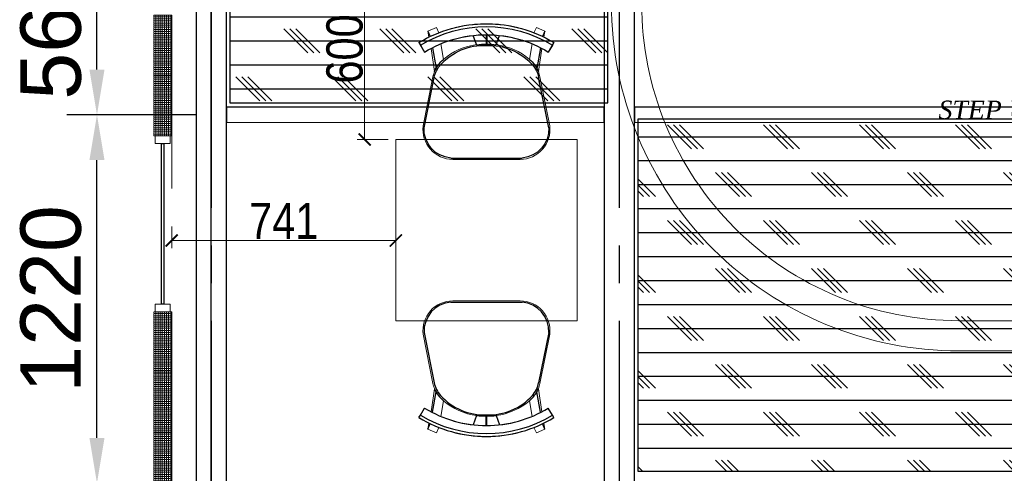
# Model space of a CAD drawing. Header units: inches. Extents: x -1008743 to -388065, y -1380311 to -642022.
# Tile 55 of 85: x -526966 to -523708, y -668676 to -667173. Entities that reach past the tile are written whole.
import ezdxf
from ezdxf.xclip import XClip

# ---------------------------------------------------------------- set-up
doc = ezdxf.new("R2010")
doc.units = ezdxf.units.IN
doc.header["$LTSCALE"] = 1000
doc.header["$MEASUREMENT"] = 0
doc.header["$XCLIPFRAME"] = 0
doc.header["$PDMODE"] = 35
doc.linetypes.add('CENTER2', pattern=[1.125, 0.75, -0.125, 0.125, -0.125])
doc.linetypes.add('General Arrangement Plan$0$( Hidden )', pattern=[0.375, 0.25, -0.125])
for name, color, linetype in [('Elevation hatch', 7, 'Continuous'), ('General Arrangement Plan$1$Equipment Name', 7, 'Continuous'), ('General Arrangement Plan$1$ID-LOOSE2', 8, 'Continuous'), ('General Arrangement Plan$1$id-partition', 7, 'Continuous')]:
    doc.layers.add(name, color=color, linetype=linetype)
for name, color, linetype, lineweight in [('General Arrangement Plan$0$DIM', 7, 'Continuous', 13), ('General Arrangement Plan$1$A-PARTITION', 23, 'Continuous', 9), ('General Arrangement Plan$1$FURN', 252, 'Continuous', 5), ('General Arrangement Plan$1$glass partition', 132, 'Continuous', 0)]:
    doc.layers.add(name, color=color, linetype=linetype, lineweight=lineweight)
doc.styles.add('ARIAL', font='arial.ttf')
doc.styles.add('General Arrangement Plan$1$Standard', font='ARIALN.TTF')
doc.styles.add('General Arrangement Plan$1$style 2', font='arial.ttf', dxfattribs={"height": 25})
doc.dimstyles.new('General Arrangement Plan$1$TFS-Dim', dxfattribs={"dimtxt": 120, "dimasz": 40, "dimexe": 25, "dimexo": 25, "dimgap": 4.5, "dimtad": 1, "dimdec": 0, "dimzin": 0, "dimdsep": 46, "dimtxsty": 'General Arrangement Plan$1$Standard', "dimblk": 'General Arrangement Plan$1$_ArchTick', "dimcen": 0.09, "dimdle": 2, "dimclrd": 256, "dimclre": 8, "dimadec": 0, "dimazin": 0, "dimtfac": 1, "dimtdec": 0, "dimtofl": 0, "dimtmove": 1, "dimatfit": 3, "dimfxl": 1, "dimtolj": 1, "dimtzin": 0, "dimlwd": -1, "dimlwe": -1, "dimarcsym": 0})
doc.dimstyles.new('S-50', dxfattribs={"dimtxt": 200, "dimasz": 150, "dimexe": 100, "dimexo": 100, "dimgap": 50, "dimtad": 1, "dimdec": 0, "dimzin": 0, "dimdsep": 46, "dimtxsty": 'ARIAL', "dimblk1": 'ARCHTICK', "dimblk2": 'ARCHTICK', "dimcen": 0.09, "dimdle": 100, "dimclrd": 8, "dimclre": 8, "dimclrt": 6, "dimadec": 0, "dimazin": 0, "dimtfac": 1, "dimtdec": 0, "dimtofl": 0, "dimtmove": 0, "dimatfit": 3, "dimfxl": 1, "dimtolj": 1, "dimtzin": 0, "dimlwd": -1, "dimarcsym": 0})
pattern_1 = [(0, (-549706.02, -668672.15), (0, 79.375), []), (135, (-549666.34, -668711.84), (-158.75, -158.75), [112.2532, -112.2532]), (135, (-549646.5, -668711.84), (-158.75, -158.75), [112.2532, -112.2532]), (135, (-549626.65, -668711.84), (-158.75, -158.75), [112.2532, -112.2532])]

# ---------------------------------------------------------------- blocks, each defined once
blk = doc.blocks.new('General Arrangement Plan$1$A$C180F00E5')
at = {"layer": 'General Arrangement Plan$1$ID-LOOSE2', "ltscale": 0.05}
for p, q in [((0.0334, 0.4698), (0.0422, 0.4499)), ((0.2137, 0.42), (0.2013, 0.454)), ((0.249, 0.4567), (0.249, 0.4217)), ((0.249, 0.4567), (0.249, 0.4217)), ((0.249, 0.4567), (0.249, 0.4217)), ((0.249, 0.4567), (0.249, 0.4217)), ((0.251, 0.4567), (0.251, 0.4217)), ((0.251, 0.4567), (0.251, 0.4217)), ((0.251, 0.4567), (0.251, 0.4217)), ((0.251, 0.4567), (0.251, 0.4217)), ((0.2863, 0.42), (0.2987, 0.454)), ((0.4666, 0.4698), (0.4578, 0.4499)), ((0, 0.4273), (0.0056, 0.4182)), ((0.0056, 0.4182), (0.0211, 0.3926)), ((0.0505, 0.4078), (0.0635, 0.3317)), ((0.4495, 0.4078), (0.4365, 0.3317)), ((0.4944, 0.4182), (0.4789, 0.3926)), ((0.5, 0.4273), (0.4944, 0.4182)), ((0.0191, 0.1124), (0.0568, 0.2987)), ((0.4809, 0.1124), (0.4432, 0.2987)), ((0.3817, 0), (0.1183, 0))]:
    blk.add_line(p, q, dxfattribs=at)
for centre, radius, start, end in [((0.25, 0.0159), 0.4814, 90, 121.2845), ((0.25, 0.0159), 0.4707, 58.7155, 121.2845), ((0.25, 0.0159), 0.4814, 58.7155, 90), ((0.25, 0.0159), 0.4408, 90, 121.2845), ((0.25, 0.0159), 0.4408, 58.7155, 90), ((0.2398, 0.2036), 0.2135, 87.2356, 138.4785), ((0.24, 0.1996), 0.2218, 87.4171, 96.8127), ((0.2602, 0.2036), 0.2135, 41.5215, 92.7644), ((0.2602, 0.2036), 0.2135, 92.7472, 92.7644), ((0.26, 0.1996), 0.2218, 83.1873, 92.5829), ((0.2398, 0.2036), 0.2135, 87.2356, 87.2528), ((0.1674, 0.2748), 0.1186, 130.1141, 157.4138), ((0.3326, 0.2748), 0.1186, 22.5862, 49.8859), ((0.1548, 0.2789), 0.1, 138.4785, 168.5607), ((0.3452, 0.2789), 0.1, 11.4393, 41.5215), ((0.1266, 0.1074), 0.1077, 177.3178, 265.5501), ((0.3734, 0.1074), 0.1077, 274.4499, 2.6822)]:
    blk.add_arc(centre, radius, start, end, dxfattribs=at)
blk = doc.blocks.new('General Arrangement Plan$1$ghg')
at = {"layer": 'General Arrangement Plan$1$FURN', "ltscale": 1000}
for points in [[(4414156.4, -494204.2), (4414156.4, -493980.8, -0.451699), (4414267.2, -493883.2), (4414430.3, -493915.5, -0.04991), (4414447.4, -493920.7), (4414524, -493909.1, 0.015491), (4414512, -493887.8), (4414543, -493869), (4414543, -493869, -0.022121), (4414561.3, -493902.3), (4414581, -493898.8), (4414593.7, -493927.4), (4414575.9, -493935.3, -0.093712), (4414575.9, -493935.3, -0.189086), (4414575.9, -494249.7), (4414593.7, -494257.6), (4414581, -494286.2), (4414561.3, -494282.7, -0.022121), (4414543, -494316.1), (4414543, -494316.1), (4414512, -494297.2, 0.015491), (4414524, -494275.9), (4414447.4, -494264.3, -0.04991), (4414430.3, -494269.5), (4414267.2, -494301.8, -0.451699), (4414156.4, -494204.2)], [(4414566.9, -494048.9), (4414536.4, -494060, 0.145154), (4414487.7, -493950.3), (4414539.2, -493941.6, -0.070666), (4414566.9, -494048.9)], [(4414566.9, -494136.1), (4414536.4, -494125, -0.145154), (4414487.7, -494234.7), (4414539.2, -494243.5, 0.070666), (4414566.9, -494136.1)]]:
    blk.add_lwpolyline(points, format="xyb", close=True, dxfattribs=at)
at = {"layer": 'General Arrangement Plan$1$FURN', "ltscale": 1000, "xscale": 894.2026233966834, "yscale": 894.2026233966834, "zscale": 894.2026233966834, "rotation": 270}
blk.add_blockref('General Arrangement Plan$1$A$C180F00E5', (4414160.9, -493869), dxfattribs=at)
blk = doc.blocks.new('General Arrangement Plan$1$_ArchTick')
at = {"color": 0, "linetype": 'ByBlock', "const_width": 0.15}
blk.add_lwpolyline([(-0.5, -0.5), (0.5, 0.5)], dxfattribs=at)
blk = doc.blocks.new('*D396')
at = {"layer": 'Defpoints', "color": 0}
for p in [(108.3, 10747.8), (849.7, 10335.4), (108.3, 10300.9)]:
    blk.add_point(p, dxfattribs=at)
at = {"layer": 'General Arrangement Plan$0$DIM', "color": 8, "linetype": 'General Arrangement Plan$0$( Hidden )'}
for p, q in [((108.3, 10722.8), (108.3, 10275.9)), ((849.7, 10310.4), (849.7, 10275.9))]:
    blk.add_line(p, q, dxfattribs=at)
at = {"layer": 'General Arrangement Plan$0$DIM', "color": 8}
blk.add_line((851.7, 10300.9), (106.3, 10300.9), dxfattribs=at)
at = {"layer": 'General Arrangement Plan$0$DIM', "color": 8, "xscale": 40, "yscale": 40, "zscale": 40, "rotation": 180}
blk.add_blockref('General Arrangement Plan$1$_ArchTick', (108.3, 10300.9), dxfattribs=at)
at = {"layer": 'General Arrangement Plan$0$DIM', "color": 8, "xscale": 40, "yscale": 40, "zscale": 40}
blk.add_blockref('General Arrangement Plan$1$_ArchTick', (849.7, 10300.9), dxfattribs=at)
at = {"layer": 'General Arrangement Plan$0$DIM', "color": 0, "insert": (479, 10365.7), "char_height": 120, "attachment_point": 5, "style": 'General Arrangement Plan$1$Standard'}
blk.add_mtext('\\A1;741', dxfattribs=at)
blk = doc.blocks.new('*D399')
at = {"layer": 'Defpoints', "color": 0}
for p in [(746.5, 11235.3), (849.7, 11235.3), (849.7, 10635.4)]:
    blk.add_point(p, dxfattribs=at)
at = {"layer": 'General Arrangement Plan$0$DIM', "color": 8, "linetype": 'General Arrangement Plan$0$( Hidden )'}
for p, q in [((824.7, 11235.3), (721.5, 11235.3)), ((824.7, 10635.4), (721.5, 10635.4))]:
    blk.add_line(p, q, dxfattribs=at)
at = {"layer": 'General Arrangement Plan$0$DIM', "color": 8}
blk.add_line((746.5, 10633.4), (746.5, 11237.3), dxfattribs=at)
at = {"layer": 'General Arrangement Plan$0$DIM', "color": 8, "xscale": 40, "yscale": 40, "zscale": 40}
for p, rotation in [((746.5, 11235.3), 90), ((746.5, 10635.4), 270)]:
    blk.add_blockref('General Arrangement Plan$1$_ArchTick', p, dxfattribs=dict(at, rotation=rotation))
at = {"layer": 'General Arrangement Plan$0$DIM', "color": 0, "insert": (680.8, 10935.4), "char_height": 120, "attachment_point": 5, "rotation": 90, "style": 'General Arrangement Plan$1$Standard'}
blk.add_mtext('\\A1;600', dxfattribs=at)
blk = doc.blocks.new('*D523')
at = {"color": 8, "lineweight": -2, "ltscale": 10}
for p, q in [((-482584.4, -686433.3), (-483012.6, -686433.3)), ((-482584.4, -687653.3), (-483012.6, -687653.3))]:
    blk.add_line(p, q, dxfattribs=at)
at = {"color": 8, "ltscale": 10}
blk.add_line((-482912.6, -687503.3), (-482912.6, -686583.3), dxfattribs=at)
for points in [[(-482887.6, -686583.3), (-482937.6, -686583.3), (-482912.6, -686433.3)], [(-482937.6, -687503.3), (-482887.6, -687503.3), (-482912.6, -687653.3)]]:
    blk.add_solid(points, dxfattribs=at)
at = {"layer": 'Defpoints', "color": 0, "ltscale": 10}
for p in [(-482912.6, -686433.3), (-482484.4, -686433.3), (-482484.4, -687653.3)]:
    blk.add_point(p, dxfattribs=at)
at = {"color": 6, "ltscale": 10, "insert": (-483064.7, -687043.3), "char_height": 200, "attachment_point": 5, "rotation": 90, "style": 'ARIAL'}
blk.add_mtext('\\A1;1220', dxfattribs=at)
blk = doc.blocks.new('_ArchTick')
at = {"color": 0, "linetype": 'ByBlock', "const_width": 0.15}
blk.add_lwpolyline([(-0.5, -0.5), (0.5, 0.5)], dxfattribs=at)
blk = doc.blocks.new('*D524')
at = {"color": 8, "lineweight": -2, "ltscale": 10}
for p, q in [((-482634.5, -685867), (-483012.6, -685867)), ((-482584.4, -686433.3), (-483012.6, -686433.3))]:
    blk.add_line(p, q, dxfattribs=at)
at = {"color": 8, "ltscale": 10}
blk.add_line((-482912.6, -686283.3), (-482912.6, -686017), dxfattribs=at)
for points in [[(-482887.6, -686017), (-482937.6, -686017), (-482912.6, -685867)], [(-482937.6, -686283.3), (-482887.6, -686283.3), (-482912.6, -686433.3)]]:
    blk.add_solid(points, dxfattribs=at)
at = {"layer": 'Defpoints', "color": 0, "ltscale": 10}
for p in [(-482912.6, -685867), (-482534.5, -685867), (-482484.4, -686433.3)]:
    blk.add_point(p, dxfattribs=at)
at = {"color": 6, "ltscale": 10, "insert": (-483064.7, -686150.1), "char_height": 200, "attachment_point": 5, "rotation": 90, "style": 'ARIAL'}
blk.add_mtext('\\A1;566', dxfattribs=at)
blk = doc.blocks.new('General Arrangement Plan')
at = {"layer": 'General Arrangement Plan$1$glass partition'}
h = blk.add_hatch(dxfattribs=at)
h.set_pattern_fill('ANGLE', color=1)
h.set_pattern_definition([(0, (-532654.8485, -106177.253), (0, 6.985), [5.08, -1.905]), (90, (-532654.8485, -106177.253), (-6.985, 4e-16), [5.08, -1.905])])
h.paths.add_polyline_path([(48.3, 10847.8), (48.3, 11047.8), (108.3, 11047.8), (108.3, 10847.8)])
h = blk.add_hatch(dxfattribs=at)
h.set_pattern_fill('ANGLE', color=1)
h.set_pattern_definition([(0, (-532654.8485, -106377.253), (0, 6.985), [5.08, -1.905]), (90, (-532654.8485, -106377.253), (-6.985, 4e-16), [5.08, -1.905])])
h.paths.add_polyline_path([(48.3, 10647.8), (48.3, 10847.8), (108.3, 10847.8), (108.3, 10647.8)])
h = blk.add_hatch(dxfattribs=at)
h.set_pattern_fill('ANGLE', color=1)
h.set_pattern_definition([(0, (-532654.8485, -107160.341), (0, 6.985), [5.08, -1.905]), (90, (-532654.8485, -107160.341), (-6.985, 4e-16), [5.08, -1.905])])
h.paths.add_polyline_path([(48.3, 9864.8), (48.3, 10064.8), (108.3, 10064.8), (108.3, 9864.8)])
h = blk.add_hatch(dxfattribs=at)
h.set_pattern_fill('ANGLE', color=1)
h.set_pattern_definition([(0, (-532654.8485, -107360.341), (0, 6.985), [5.08, -1.905]), (90, (-532654.8485, -107360.341), (-6.985, 4e-16), [5.08, -1.905])])
h.paths.add_polyline_path([(48.3, 9664.8), (48.3, 9864.8), (108.3, 9864.8), (108.3, 9664.8)])
h = blk.add_hatch(dxfattribs=at)
h.set_pattern_fill('ANGLE', color=1)
h.set_pattern_definition([(0, (-532654.8485, -107560.341), (0, 6.985), [5.08, -1.905]), (90, (-532654.8485, -107560.341), (-6.985, 4e-16), [5.08, -1.905])])
h.paths.add_polyline_path([(48.3, 9464.8), (48.3, 9664.8), (108.3, 9664.8), (108.3, 9464.8)])
at = {"layer": 'General Arrangement Plan$1$A-PARTITION', "ltscale": 10}
blk.add_lwpolyline([(1663.3, 11235.3), (1663.3, 11085.3, 0.414214), (2713.3, 10035.3), (3158.8, 10035.3), (3158.8, 9935.3), (2713.3, 9935.3, -0.414214), (1563.3, 11085.3), (1563.3, 11235.3)], format="xyb", dxfattribs=at)
at = {"layer": 'General Arrangement Plan$1$FURN', "color": 7}
blk.add_lwpolyline([(1449.7, 10035.4), (849.7, 10035.4), (849.7, 10635.4), (1449.7, 10635.4)], close=True, dxfattribs=at)
at = {"layer": 'General Arrangement Plan$1$glass partition', "color": 1}
for points in [[(48.3, 10847.8), (108.3, 10847.8), (108.3, 11047.8), (48.3, 11047.8)], [(48.3, 10647.8), (108.3, 10647.8), (108.3, 10847.8), (48.3, 10847.8)], [(53.3, 10647.8), (103.3, 10647.8), (103.3, 10622.8), (53.3, 10622.8)], [(53.3, 10089.8), (103.3, 10089.8), (103.3, 10064.8), (53.3, 10064.8)], [(48.3, 9864.8), (108.3, 9864.8), (108.3, 10064.8), (48.3, 10064.8)], [(48.3, 9664.8), (108.3, 9664.8), (108.3, 9864.8), (48.3, 9864.8)], [(48.3, 9464.8), (108.3, 9464.8), (108.3, 9664.8), (48.3, 9664.8)]]:
    blk.add_lwpolyline(points, close=True, dxfattribs=at)
at = {"layer": 'General Arrangement Plan$1$id-partition', "color": 4}
blk.add_lwpolyline([(74.1, 10089.8), (74.1, 10622.8), (82.5, 10622.8), (82.5, 10089.8)], close=True, dxfattribs=at)
at = {"layer": 'General Arrangement Plan$1$FURN', "color": 7, "xscale": -1, "rotation": 270}
blk.add_blockref('General Arrangement Plan$1$ghg', (495242.2, -4403586.7), dxfattribs=at)
at = {"layer": 'General Arrangement Plan$1$FURN', "color": 7, "rotation": 270}
blk.add_blockref('General Arrangement Plan$1$ghg', (495242.2, 4424257.5), dxfattribs=at)
at = {"layer": 'General Arrangement Plan$1$Equipment Name', "insert": (2645.5, 10702.4), "char_height": 60.96, "width": 514.034, "attachment_point": 7, "rotation": 0.0081, "style": 'General Arrangement Plan$1$style 2'}
blk.add_mtext('\\A1;{\\fBookman Old Style|b0|i1|c0|p18;STEP UP}', dxfattribs=at)
at = {"layer": 'General Arrangement Plan$0$DIM', "color": 9, "true_color": 0xc7c8ca}
dim = blk.add_linear_dim(base=(746.5, 11235.3), p1=(849.7, 10635.4), p2=(849.7, 11235.3), angle=90, dimstyle='General Arrangement Plan$1$TFS-Dim', override={"dimclrd": 8}, dxfattribs=at)
dim.commit()
dim.dimension.update_dxf_attribs({"geometry": '*D399', "text_midpoint": (680.8, 10935.4)})
dim = blk.add_linear_dim(base=(108.3, 10300.9), p1=(849.7, 10335.4), p2=(108.3, 10747.8), dimstyle='General Arrangement Plan$1$TFS-Dim', override={"dimclrd": 8}, dxfattribs=at)
dim.commit()
dim.dimension.update_dxf_attribs({"geometry": '*D396', "text_midpoint": (479, 10365.7)})
blk = doc.blocks.new('latout')
at = {"color": 252, "linetype": 'CENTER2'}
for p, q in [((-14355.3, 13525.7), (-14355.3, -289.9)), ((-13005.2, 13525.7), (-13005.2, -289.9))]:
    blk.add_line(p, q, dxfattribs=at)
at = {"color": 3, "ltscale": 10}
for points in [[(-14305.3, 4878.5), (-14305.3, 10224.7), (-14405.3, 10224.7), (-14405.3, 4878.5)], [(-12955.2, 4880), (-12955, 10224.7), (-13055, 10224.7), (-13055.2, 4880)]]:
    blk.add_lwpolyline(points, close=True, dxfattribs=at)
at = {"color": 30, "ltscale": 10}
for points in [[(-14305.3, 9683.5), (-13055.2, 9683.4), (-13055.2, 9733.4), (-14305.3, 9733.5)], [(-12955.2, 9683.5), (-11505.6, 9683.4), (-11505.6, 9733.4), (-12955.2, 9733.5)]]:
    blk.add_lwpolyline(points, close=True, dxfattribs=at)
at = {"ltscale": 10}
for base, p1, p2, picture, middle in [((-14733.4, 10274.7), (-14305.3, 9708.5), (-14355.3, 10274.7), '*D524', (-14885.5, 9991.6)), ((-14733.4, 9708.5), (-14305.3, 8488.5), (-14305.3, 9708.5), '*D523', (-14885.5, 9098.5))]:
    dim = blk.add_linear_dim(base=base, p1=p1, p2=p2, angle=90, dimstyle='S-50', dxfattribs=at)
    dim.commit()
    dim.dimension.update_dxf_attribs({"geometry": picture, "text_midpoint": middle, "insert": (468179.2, 696141.7)})

msp = doc.modelspace()

# ---------------------------------------------------------------- block references
at = {"color": 7}
ref = msp.add_blockref('General Arrangement Plan', (-526571.1, -678205.6), dxfattribs=at)
XClip(ref).set_block_clipping_path([(48.7190010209, -107.5186207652), (15251.6043912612, 15253.5715002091)])

# ---------------------------------------------------------------- next in the draw order: hatches: boundary and pattern name
at = {"layer": 'Elevation hatch', "true_color": 0x939598}
h = msp.add_hatch(dxfattribs=at)
h.set_pattern_fill('CORK', color=252, scale=25)
h.set_pattern_definition(pattern_1)
h.paths.add_polyline_path([(-526270.4, -667448.2), (-526270.4, -666970.2), (-525020.1, -666970.2), (-525020.1, -667448.2)])
h = msp.add_hatch(dxfattribs=at)
h.set_pattern_fill('CORK', color=252, scale=25)
h.set_pattern_definition(pattern_1)
h.paths.add_polyline_path([(-524920.2, -668668.2), (-524920.2, -667503.1), (-523471.3, -667503.1), (-523471.3, -668668.2)])

# ---------------------------------------------------------------- next in the draw order: linework, layer by layer
at = {"ltscale": 10}
msp.add_lwpolyline([(-526332.1, -666921.9), (-517614.8, -666921.9), (-517614.8, -671739), (-526332.1, -671739)], close=True, dxfattribs=at)
at = {"color": 7}
for points in [[(-526270.4, -667448.2), (-525020.1, -667448.2), (-525020.1, -666970.2), (-526270.4, -666970.2)], [(-524920.2, -668668.2), (-523471.3, -668668.2), (-523471.3, -667503.1), (-524920.2, -667503.1)]]:
    msp.add_lwpolyline(points, close=True, dxfattribs=at)

# ---------------------------------------------------------------- next in the draw order: block references
at = {"ltscale": 10}
msp.add_blockref('latout', (-511976.8, -677196.7), dxfattribs=at)

doc.saveas('drawing.dxf')
